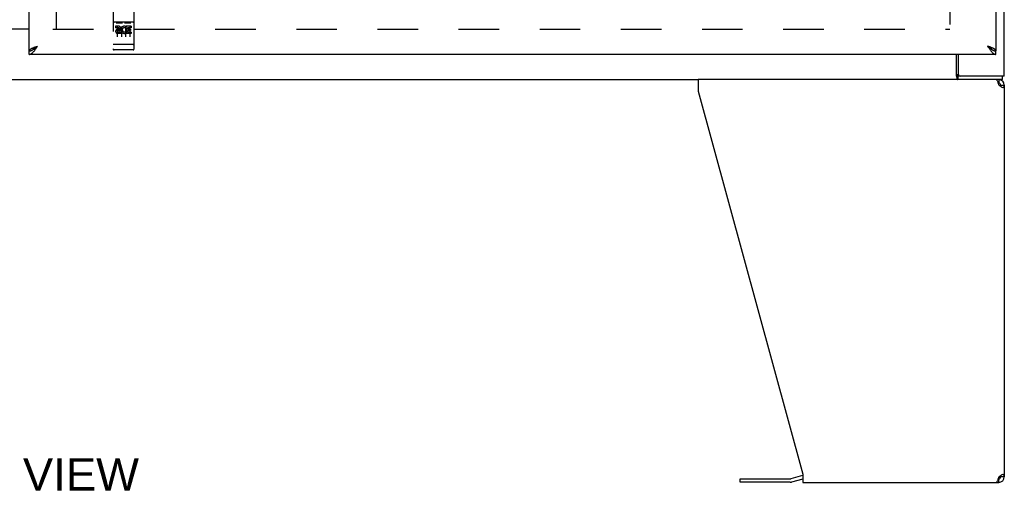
# Model space of a CAD drawing. Header units: inches. Extents: x 0 to 220, y 0 to 142.
# Tile 5 of 21: x 71 to 100, y 28 to 42. Entities that reach past the tile are written whole.
import ezdxf

# ---------------------------------------------------------------- set-up
doc = ezdxf.new("R2010")
doc.units = ezdxf.units.IN
doc.header["$LTSCALE"] = 12.090517
doc.header["$MEASUREMENT"] = 0
doc.linetypes.add('HIDDEN', pattern=[0.2, 0.1, -0.1])
doc.layers.get('0').update_dxf_attribs({"linetype": 'CONTINUOUS'})
for name, color, linetype in [('02___PRT_ALL_AXES', 7, 'CONTINUOUS'), ('DEFAULT_2', 8, 'HIDDEN'), ('DIMENSIONS', 7, 'CONTINUOUS')]:
    doc.layers.add(name, color=color, linetype=linetype)
doc.styles.get("Standard").update_dxf_attribs({"font": 'arial.ttf'})

msp = doc.modelspace()

# ---------------------------------------------------------------- linework, layer by layer
at = {"color": 3, "linetype": 'Continuous'}
for p, q in [((100.135, 40.481), (100.135, 112.273)), ((71.073, 41.231), (71.073, 111.523)), ((99.885, 111.523), (99.885, 41.231)), ((69.198, 41.892), (71.073, 41.892)), ((99.885, 41.127), (71.073, 41.127)), ((98.761, 41.127), (98.761, 40.543)), ((98.738, 40.377), (91.012, 40.377)), ((91.012, 40.377), (91.012, 40.036)), ((100.135, 40.481), (98.753, 40.481)), ((99.961, 40.236), (99.969, 40.21)), ((100.135, 40.21), (100.135, 28.543)), ((91.012, 40.036), (94.135, 28.626)), ((92.267, 28.484), (93.753, 28.484)), ((94.118, 28.579), (93.769, 28.486)), ((94.135, 28.626), (94.135, 28.377)), ((99.961, 28.517), (99.954, 28.492)), ((99.969, 28.543), (99.961, 28.517)), ((94.135, 28.377), (99.969, 28.377))]:
    msp.add_line(p, q, dxfattribs=at)
at = {"color": 7, "linetype": 'Continuous'}
for p, q in [((71.073, 41.877), (69.198, 41.877)), ((71.073, 41.127), (71.073, 41.231)), ((71.176, 41.26), (71.186, 41.266)), ((98.708, 40.474), (98.708, 41.127)), ((99.762, 41.273), (99.772, 41.266)), ((99.885, 41.127), (99.885, 41.231)), ((49.259, 40.377), (91.012, 40.377)), ((100.083, 40.377), (98.738, 40.377)), ((98.753, 40.481), (98.753, 40.377)), ((99.969, 40.273), (99.95, 40.273)), ((99.969, 40.377), (99.969, 40.273)), ((100.031, 40.21), (100.135, 40.21)), ((100.083, 40.377), (100.083, 40.481)), ((100.029, 40.183), (100.027, 40.173)), ((92.267, 28.38), (92.267, 28.484)), ((94.135, 28.476), (93.796, 28.385)), ((99.95, 28.481), (99.969, 28.481)), ((99.969, 28.377), (99.969, 28.481)), ((100.009, 28.496), (100.009, 28.569)), ((100.135, 28.543), (100.031, 28.543)), ((93.753, 28.38), (92.267, 28.38))]:
    msp.add_line(p, q, dxfattribs=at)
at = {"color": 3, "linetype": 'Continuous'}
for points in [[(71.073, 41.231), (71.073, 41.237), (71.075, 41.243), (71.078, 41.249), (71.081, 41.255), (71.086, 41.26), (71.092, 41.266), (71.098, 41.272), (71.106, 41.278), (71.114, 41.284), (71.124, 41.29), (71.134, 41.296), (71.145, 41.302), (71.157, 41.308), (71.169, 41.314)], [(71.073, 41.127), (71.083, 41.127), (71.093, 41.129), (71.104, 41.132), (71.114, 41.135), (71.124, 41.14), (71.134, 41.146), (71.145, 41.152), (71.155, 41.16), (71.165, 41.168), (71.176, 41.178), (71.186, 41.188), (71.196, 41.199), (71.206, 41.211), (71.217, 41.223)], [(71.169, 41.314), (71.182, 41.32), (71.196, 41.326), (71.21, 41.332), (71.225, 41.338), (71.24, 41.344), (71.256, 41.35), (71.271, 41.355), (71.287, 41.361), (71.303, 41.367), (71.319, 41.373)], [(71.217, 41.223), (71.227, 41.236), (71.237, 41.25), (71.247, 41.264), (71.258, 41.279), (71.268, 41.294), (71.278, 41.31), (71.289, 41.325), (71.299, 41.341), (71.309, 41.357), (71.319, 41.373)], [(99.789, 41.314), (99.776, 41.32), (99.762, 41.326), (99.748, 41.332), (99.733, 41.338), (99.718, 41.344), (99.703, 41.35), (99.687, 41.355), (99.671, 41.361), (99.655, 41.367), (99.639, 41.373)], [(99.639, 41.373), (99.649, 41.357), (99.659, 41.341), (99.67, 41.325), (99.68, 41.31), (99.69, 41.294), (99.7, 41.279), (99.711, 41.264), (99.721, 41.25), (99.731, 41.236)], [(99.731, 41.236), (99.742, 41.223), (99.752, 41.211), (99.762, 41.199), (99.772, 41.188), (99.783, 41.178), (99.793, 41.168), (99.803, 41.16), (99.813, 41.152), (99.824, 41.146), (99.834, 41.14), (99.844, 41.135), (99.855, 41.132), (99.865, 41.129), (99.875, 41.127), (99.885, 41.127)], [(99.885, 41.231), (99.885, 41.237), (99.883, 41.243), (99.881, 41.249), (99.877, 41.255), (99.872, 41.26), (99.867, 41.266), (99.86, 41.272), (99.852, 41.278), (99.844, 41.284), (99.834, 41.29), (99.824, 41.296), (99.813, 41.302), (99.801, 41.308), (99.789, 41.314)], [(98.708, 40.537), (98.71, 40.536), (98.712, 40.536), (98.714, 40.535), (98.716, 40.534), (98.718, 40.532), (98.72, 40.531), (98.722, 40.529), (98.724, 40.526), (98.726, 40.524), (98.727, 40.522), (98.729, 40.52), (98.73, 40.517), (98.731, 40.514), (98.733, 40.511), (98.734, 40.508), (98.735, 40.505), (98.737, 40.5)], [(98.737, 40.5), (98.738, 40.497), (98.74, 40.494), (98.741, 40.492), (98.742, 40.49), (98.743, 40.487), (98.745, 40.486), (98.746, 40.484), (98.748, 40.483), (98.749, 40.482), (98.751, 40.481), (98.752, 40.481), (98.753, 40.481)], [(99.893, 40.377), (99.9, 40.375), (99.908, 40.369), (99.916, 40.359), (99.923, 40.345), (99.931, 40.328), (99.938, 40.308), (99.946, 40.286)], [(99.946, 40.286), (99.954, 40.262), (99.961, 40.236)], [(100.033, 40.169), (100.012, 40.183), (99.991, 40.197), (99.969, 40.21)], [(100.135, 40.21), (100.134, 40.197), (100.13, 40.183), (100.123, 40.169), (100.113, 40.155), (100.101, 40.142), (100.087, 40.128)], [(100.087, 40.128), (100.07, 40.142), (100.052, 40.155), (100.033, 40.169)], [(99.954, 28.492), (99.946, 28.468), (99.938, 28.445), (99.931, 28.426), (99.923, 28.409), (99.916, 28.395), (99.908, 28.385), (99.9, 28.379), (99.893, 28.377)], [(99.969, 28.543), (99.991, 28.557), (100.012, 28.571)], [(100.012, 28.571), (100.033, 28.584), (100.052, 28.598), (100.07, 28.612), (100.087, 28.626)], [(100.087, 28.626), (100.101, 28.612), (100.113, 28.598), (100.123, 28.584), (100.13, 28.571), (100.134, 28.557), (100.135, 28.543)]]:
    msp.add_lwpolyline(points, dxfattribs=at)
at = {"color": 7, "linetype": 'Continuous'}
for points in [[(71.073, 41.231), (71.083, 41.231), (71.093, 41.232), (71.104, 41.234), (71.114, 41.236), (71.124, 41.238), (71.134, 41.242), (71.145, 41.246), (71.155, 41.25), (71.165, 41.255), (71.176, 41.26)], [(71.186, 41.266), (71.196, 41.273), (71.206, 41.279), (71.217, 41.287), (71.227, 41.294), (71.237, 41.302), (71.247, 41.31), (71.258, 41.319), (71.268, 41.328), (71.278, 41.336), (71.289, 41.346), (71.299, 41.355), (71.309, 41.364), (71.319, 41.373)], [(71.189, 41.268), (71.192, 41.274), (71.198, 41.281), (71.204, 41.288), (71.211, 41.295), (71.219, 41.302), (71.227, 41.309), (71.236, 41.316), (71.245, 41.323), (71.255, 41.331), (71.265, 41.338), (71.275, 41.345), (71.286, 41.352), (71.297, 41.359), (71.308, 41.366), (71.319, 41.373)], [(99.639, 41.373), (99.649, 41.364), (99.659, 41.355), (99.67, 41.346), (99.68, 41.336), (99.69, 41.328), (99.7, 41.319), (99.711, 41.31), (99.721, 41.302), (99.731, 41.294), (99.742, 41.287), (99.752, 41.279), (99.762, 41.273)], [(99.77, 41.268), (99.766, 41.274), (99.76, 41.281), (99.754, 41.288), (99.747, 41.295), (99.74, 41.302), (99.731, 41.309), (99.723, 41.316), (99.713, 41.323), (99.704, 41.331), (99.693, 41.338), (99.683, 41.345), (99.672, 41.352), (99.661, 41.359), (99.65, 41.366), (99.639, 41.373)], [(99.772, 41.266), (99.783, 41.26), (99.793, 41.255), (99.803, 41.25), (99.813, 41.246), (99.824, 41.242), (99.834, 41.238), (99.844, 41.236), (99.855, 41.234), (99.865, 41.232), (99.875, 41.231), (99.885, 41.231)], [(98.708, 40.474), (98.709, 40.471), (98.71, 40.469), (98.712, 40.465), (98.713, 40.462), (98.715, 40.457), (98.716, 40.453), (98.717, 40.448), (98.718, 40.443), (98.72, 40.438), (98.722, 40.428)], [(98.722, 40.428), (98.723, 40.422), (98.724, 40.417), (98.726, 40.412), (98.727, 40.407), (98.728, 40.403), (98.73, 40.398), (98.732, 40.395), (98.733, 40.391), (98.735, 40.388), (98.737, 40.385), (98.739, 40.383), (98.742, 40.381), (98.744, 40.379), (98.747, 40.378), (98.749, 40.377), (98.751, 40.377), (98.753, 40.377)], [(100.031, 40.21), (100.031, 40.197), (100.029, 40.183)], [(100.027, 28.581), (100.029, 28.571), (100.031, 28.557), (100.031, 28.543)]]:
    msp.add_lwpolyline(points, dxfattribs=at)
at = {"color": 3, "linetype": 'Continuous'}
for centre, radius, start, end in [((98.823, 40.543), 0.0625, 180, 270), ((99.969, 40.21), 0.167, 0, 90), ((93.753, 28.546), 0.0625, 270, 285), ((94.161, 28.418), 0.167, 98.961, 105), ((99.969, 28.543), 0.167, 270, 360)]:
    msp.add_arc(centre, radius, start, end, dxfattribs=at)
at = {"color": 7, "linetype": 'Continuous'}
for centre, radius, start, end in [((99.969, 40.21), 0.0625, 0, 90), ((99.969, 28.543), 0.0625, 270, 360), ((93.753, 28.546), 0.167, 270, 285)]:
    msp.add_arc(centre, radius, start, end, dxfattribs=at)
at = {"layer": '02___PRT_ALL_AXES', "color": 8, "linetype": 'HIDDEN'}
for p, q in [((73.741, 41.965), (73.649, 41.965)), ((73.649, 41.965), (73.649, 41.923)), ((74.117, 41.965), (73.961, 41.965)), ((73.961, 41.965), (73.961, 41.953)), ((74.117, 41.965), (74.117, 41.923)), ((73.741, 41.923), (73.649, 41.923)), ((73.745, 41.879), (73.699, 41.879)), ((73.741, 41.838), (73.713, 41.838)), ((73.805, 41.794), (73.713, 41.794)), ((73.805, 41.752), (73.713, 41.752)), ((73.805, 41.794), (73.805, 41.752)), ((73.937, 41.8), (73.954, 41.761)), ((73.961, 41.929), (73.948, 41.911)), ((73.958, 41.955), (73.961, 41.953)), ((73.961, 41.929), (73.961, 41.752)), ((74.117, 41.752), (73.961, 41.752)), ((74.117, 41.923), (74.004, 41.923)), ((74.004, 41.923), (74.004, 41.879)), ((74.096, 41.879), (74.004, 41.879)), ((74.096, 41.837), (74.004, 41.837)), ((74.004, 41.837), (74.004, 41.794)), ((74.117, 41.794), (74.004, 41.794)), ((74.096, 41.879), (74.096, 41.837)), ((74.117, 41.794), (74.117, 41.752)), ((73.668, 41.259), (73.603, 41.259)), ((73.918, 41.259), (73.853, 41.259)), ((74.168, 41.259), (74.103, 41.259))]:
    msp.add_line(p, q, dxfattribs=at)
for centre, radius, start, end in [((73.741, 41.902), 0.0635, 270, 90), ((73.912, 41.859), 0.107, 64.2636, 293.4027), ((73.713, 41.816), 0.0644, 102.2995, 270.0775), ((73.713, 41.816), 0.0219, 89.9011, 270), ((73.741, 41.901), 0.0219, 280.307, 90), ((73.912, 41.859), 0.0639, 54.8895, 293.4026)]:
    msp.add_arc(centre, radius, start, end, dxfattribs=at)
at = {"layer": 'DEFAULT_2', "color": 8, "linetype": 'HIDDEN'}
for p, q in [((98.51, 110.929), (98.51, 41.825)), ((71.885, 41.877), (71.885, 110.877)), ((73.573, 43.014), (73.573, 41.289)), ((74.198, 41.289), (74.198, 43.014)), ((74.168, 42.087), (73.603, 42.087)), ((73.674, 42.071), (73.846, 42.071)), ((73.924, 42.071), (74.096, 42.071)), ((71.781, 41.877), (98.51, 41.877)), ((73.698, 41.956), (73.698, 41.65)), ((73.823, 41.956), (73.823, 41.65)), ((73.948, 41.956), (73.948, 41.65)), ((74.073, 41.956), (74.073, 41.65)), ((73.591, 41.418), (73.59, 41.418)), ((73.592, 41.418), (73.591, 41.418)), ((73.593, 41.417), (73.592, 41.418)), ((73.592, 41.418), (73.592, 41.418)), ((73.594, 41.417), (73.593, 41.417)), ((73.595, 41.417), (73.594, 41.417)), ((73.596, 41.417), (73.595, 41.417)), ((73.597, 41.417), (73.596, 41.417)), ((73.596, 41.417), (73.596, 41.417)), ((73.598, 41.417), (73.597, 41.417)), ((73.599, 41.417), (73.598, 41.417)), ((73.6, 41.417), (73.599, 41.417)), ((73.601, 41.417), (73.6, 41.417)), ((73.602, 41.417), (73.601, 41.417)), ((73.601, 41.417), (73.601, 41.417)), ((73.603, 41.417), (73.602, 41.417)), ((74.168, 41.417), (73.603, 41.417)), ((74.168, 41.417), (74.169, 41.417)), ((74.169, 41.417), (74.17, 41.417)), ((74.17, 41.417), (74.171, 41.417)), ((74.171, 41.417), (74.172, 41.417)), ((74.172, 41.417), (74.173, 41.417)), ((74.173, 41.417), (74.174, 41.417)), ((74.174, 41.417), (74.175, 41.417)), ((74.174, 41.417), (74.174, 41.417)), ((74.175, 41.417), (74.176, 41.417)), ((74.176, 41.417), (74.177, 41.417)), ((74.177, 41.417), (74.178, 41.417)), ((74.178, 41.417), (74.179, 41.418)), ((74.178, 41.417), (74.178, 41.417)), ((74.179, 41.418), (74.18, 41.418)), ((74.18, 41.418), (74.181, 41.418)), ((74.181, 41.418), (74.182, 41.418)), ((74.181, 41.418), (74.181, 41.418)), ((73.853, 41.259), (73.668, 41.259)), ((74.103, 41.259), (73.918, 41.259))]:
    msp.add_line(p, q, dxfattribs=at)
for points in [[(73.668, 42.07), (73.668, 42.07), (73.668, 42.07), (73.668, 42.07), (73.668, 42.07), (73.669, 42.07), (73.669, 42.07), (73.669, 42.07), (73.669, 42.07), (73.669, 42.07), (73.669, 42.07), (73.669, 42.07), (73.669, 42.07), (73.669, 42.07), (73.669, 42.07), (73.67, 42.07), (73.67, 42.07), (73.67, 42.07), (73.67, 42.071), (73.67, 42.071), (73.67, 42.071), (73.67, 42.071), (73.67, 42.071), (73.671, 42.071), (73.671, 42.071), (73.671, 42.071), (73.671, 42.071), (73.671, 42.071), (73.671, 42.071), (73.672, 42.071), (73.672, 42.071), (73.672, 42.071), (73.672, 42.071), (73.672, 42.071), (73.672, 42.071), (73.673, 42.071), (73.673, 42.071), (73.673, 42.071), (73.673, 42.071), (73.673, 42.071), (73.673, 42.071), (73.674, 42.071), (73.674, 42.071), (73.674, 42.071), (73.674, 42.071), (73.674, 42.071)], [(73.846, 42.071), (73.847, 42.071), (73.847, 42.071), (73.847, 42.071), (73.847, 42.071), (73.848, 42.071), (73.848, 42.071), (73.848, 42.071), (73.848, 42.071), (73.848, 42.071), (73.848, 42.071), (73.849, 42.071), (73.849, 42.071), (73.849, 42.071), (73.849, 42.071), (73.849, 42.071), (73.849, 42.071), (73.85, 42.071), (73.85, 42.071), (73.85, 42.071), (73.85, 42.071), (73.85, 42.071), (73.85, 42.071), (73.851, 42.071), (73.851, 42.071), (73.851, 42.071), (73.851, 42.071), (73.851, 42.071), (73.851, 42.071), (73.851, 42.07), (73.851, 42.07), (73.852, 42.07), (73.852, 42.07), (73.852, 42.07), (73.852, 42.07), (73.852, 42.07), (73.852, 42.07), (73.852, 42.07), (73.852, 42.07), (73.852, 42.07), (73.853, 42.07), (73.853, 42.07), (73.853, 42.07), (73.853, 42.07), (73.853, 42.07), (73.853, 42.07), (73.853, 42.07)], [(73.918, 42.07), (73.918, 42.07), (73.918, 42.07), (73.918, 42.07), (73.918, 42.07), (73.919, 42.07), (73.919, 42.07), (73.919, 42.07), (73.919, 42.07), (73.919, 42.07), (73.919, 42.07), (73.919, 42.07), (73.919, 42.07), (73.919, 42.07), (73.919, 42.07), (73.92, 42.07), (73.92, 42.07), (73.92, 42.07), (73.92, 42.071), (73.92, 42.071), (73.92, 42.071), (73.92, 42.071), (73.92, 42.071), (73.921, 42.071), (73.921, 42.071), (73.921, 42.071), (73.921, 42.071), (73.921, 42.071), (73.921, 42.071), (73.922, 42.071), (73.922, 42.071), (73.922, 42.071), (73.922, 42.071), (73.922, 42.071), (73.922, 42.071), (73.923, 42.071), (73.923, 42.071), (73.923, 42.071), (73.923, 42.071), (73.923, 42.071), (73.923, 42.071), (73.924, 42.071), (73.924, 42.071), (73.924, 42.071), (73.924, 42.071), (73.924, 42.071)], [(74.096, 42.071), (74.097, 42.071), (74.097, 42.071), (74.097, 42.071), (74.097, 42.071), (74.098, 42.071), (74.098, 42.071), (74.098, 42.071), (74.098, 42.071), (74.098, 42.071), (74.098, 42.071), (74.099, 42.071), (74.099, 42.071), (74.099, 42.071), (74.099, 42.071), (74.099, 42.071), (74.099, 42.071), (74.1, 42.071), (74.1, 42.071), (74.1, 42.071), (74.1, 42.071), (74.1, 42.071), (74.1, 42.071), (74.101, 42.071), (74.101, 42.071), (74.101, 42.071), (74.101, 42.071), (74.101, 42.071), (74.101, 42.071), (74.101, 42.07), (74.101, 42.07), (74.102, 42.07), (74.102, 42.07), (74.102, 42.07), (74.102, 42.07), (74.102, 42.07), (74.102, 42.07), (74.102, 42.07), (74.102, 42.07), (74.102, 42.07), (74.103, 42.07), (74.103, 42.07), (74.103, 42.07), (74.103, 42.07), (74.103, 42.07), (74.103, 42.07), (74.103, 42.07)], [(73.59, 41.418), (73.589, 41.418), (73.589, 41.418), (73.589, 41.418), (73.588, 41.418), (73.588, 41.418), (73.587, 41.418), (73.587, 41.418), (73.587, 41.418), (73.586, 41.418), (73.586, 41.418), (73.586, 41.418), (73.585, 41.418), (73.585, 41.419), (73.585, 41.419), (73.584, 41.419), (73.584, 41.419), (73.584, 41.419), (73.583, 41.419), (73.583, 41.419), (73.583, 41.419), (73.582, 41.419), (73.582, 41.419), (73.582, 41.419), (73.582, 41.419), (73.581, 41.419), (73.581, 41.419), (73.581, 41.42), (73.58, 41.42), (73.58, 41.42), (73.58, 41.42), (73.58, 41.42), (73.579, 41.42), (73.579, 41.42), (73.579, 41.42), (73.579, 41.42), (73.578, 41.42), (73.578, 41.42), (73.578, 41.42), (73.578, 41.421), (73.577, 41.421), (73.577, 41.421), (73.577, 41.421), (73.577, 41.421), (73.577, 41.421), (73.576, 41.421), (73.576, 41.421), (73.576, 41.421), (73.576, 41.421), (73.576, 41.421), (73.576, 41.422), (73.575, 41.422), (73.575, 41.422), (73.575, 41.422), (73.575, 41.422), (73.575, 41.422), (73.575, 41.422), (73.574, 41.422), (73.574, 41.422), (73.574, 41.422), (73.574, 41.423), (73.574, 41.423), (73.574, 41.423), (73.574, 41.423), (73.574, 41.423), (73.574, 41.423), (73.574, 41.423), (73.574, 41.423), (73.573, 41.423), (73.573, 41.423), (73.573, 41.424), (73.573, 41.424), (73.573, 41.424), (73.573, 41.424), (73.573, 41.424), (73.573, 41.424), (73.573, 41.424), (73.573, 41.424), (73.573, 41.424), (73.573, 41.424)], [(74.182, 41.418), (74.183, 41.418), (74.183, 41.418), (74.183, 41.418), (74.184, 41.418), (74.184, 41.418), (74.184, 41.418), (74.185, 41.418), (74.185, 41.418), (74.185, 41.418), (74.186, 41.418), (74.186, 41.419), (74.186, 41.419), (74.187, 41.419), (74.187, 41.419), (74.187, 41.419), (74.188, 41.419), (74.188, 41.419), (74.188, 41.419), (74.189, 41.419), (74.189, 41.419), (74.189, 41.419), (74.19, 41.419), (74.19, 41.419), (74.19, 41.419), (74.19, 41.42), (74.191, 41.42), (74.191, 41.42), (74.191, 41.42), (74.192, 41.42), (74.192, 41.42), (74.192, 41.42), (74.192, 41.42), (74.193, 41.42), (74.193, 41.42), (74.193, 41.42), (74.193, 41.42), (74.193, 41.421), (74.194, 41.421), (74.194, 41.421), (74.194, 41.421), (74.194, 41.421), (74.195, 41.421), (74.195, 41.421), (74.195, 41.421), (74.195, 41.421), (74.195, 41.421), (74.195, 41.421), (74.196, 41.422), (74.196, 41.422), (74.196, 41.422), (74.196, 41.422), (74.196, 41.422), (74.196, 41.422), (74.197, 41.422), (74.197, 41.422), (74.197, 41.422), (74.197, 41.422), (74.197, 41.423), (74.197, 41.423), (74.197, 41.423), (74.197, 41.423), (74.197, 41.423), (74.197, 41.423), (74.198, 41.423), (74.198, 41.423), (74.198, 41.423), (74.198, 41.423), (74.198, 41.424), (74.198, 41.424), (74.198, 41.424), (74.198, 41.424), (74.198, 41.424), (74.198, 41.424), (74.198, 41.424), (74.198, 41.424), (74.198, 41.424), (74.198, 41.424)]]:
    msp.add_lwpolyline(points, dxfattribs=at)
for centre, start, end in [((73.603, 42.117), 180, 270), ((74.168, 42.117), 270, 360), ((73.603, 41.289), 180, 270), ((74.168, 41.289), 270, 360)]:
    msp.add_arc(centre, 0.03, start, end, dxfattribs=at)

# ---------------------------------------------------------------- texts
at = {"layer": 'DIMENSIONS', "color": 2, "linetype": 'Continuous', "insert": (70.095, 29.098), "char_height": 0.9698, "width": 8.48689, "attachment_point": 2, "line_spacing_factor": 0.9}
msp.add_mtext('FRONT VIEW', dxfattribs=at)

doc.saveas('drawing.dxf')
